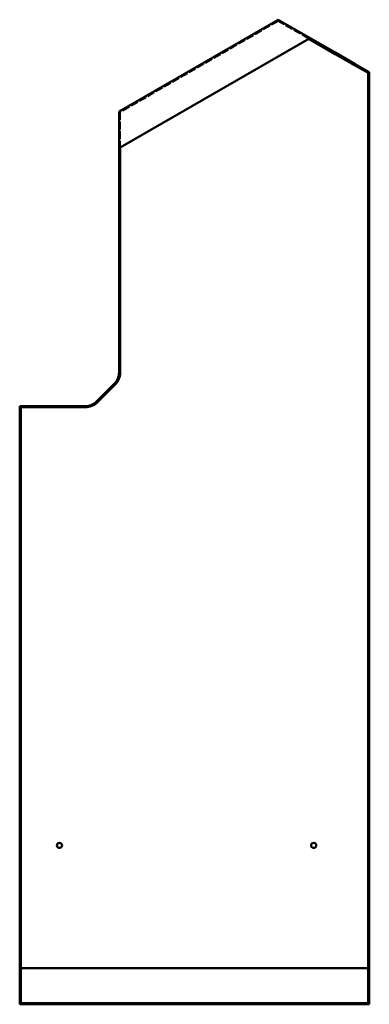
# Paper-space layout 'Layout1' of a CAD drawing. Extents: x -457 to 841, y -27 to 594.
# Tile 1 of 3: x -457 to -237, y -27 to 593. Entities that reach past the tile are written whole.
import ezdxf

# ---------------------------------------------------------------- set-up
doc = ezdxf.new("R2010")
doc.units = 0
doc.header["$LTSCALE"] = 0.4
doc.linetypes.add('ACAD_ISO02W100', pattern=[15, 12, -3])

psp = doc.layouts.get("Layout1")

# ---------------------------------------------------------------- linework, layer by layer
at = {"linetype": 'Continuous', "lineweight": 50}
for p, q in [((-394.3411, 534.7063), (-294.2306, 592.5051)), ((-294.2306, 592.5051), (-257.9295, 571.5466)), ((-393.5983, 512.0411), (-274.9806, 580.5251)), ((-258.3045, 570.8971), (-274.9806, 580.5251)), ((-258.3045, 570.8971), (-257.9295, 571.5466)), ((-246.1107, 563.857), (-258.3045, 570.8971)), ((-257.9295, 571.5466), (-245.7357, 564.5065)), ((-245.7357, 564.5065), (-246.1107, 563.857)), ((-245.7357, 564.5065), (-236.8936, 559.4016)), ((-237.6436, 558.9686), (-246.1107, 563.857)), ((-237.6436, 496.8216), (-237.6436, 558.9686)), ((-236.8936, 559.4016), (-236.8936, 496.8216)), ((-394.3532, 496.8216), (-394.3411, 534.7063)), ((-393.5983, 512.0411), (-393.6032, 496.8216)), ((-394.3936, 370.5348), (-394.3532, 496.8216)), ((-393.6032, 496.8216), (-394.3532, 496.8216)), ((-393.6032, 496.8216), (-393.6436, 370.5314)), ((-237.6436, -26.4284), (-237.6436, 496.8216)), ((-236.8936, 496.8216), (-237.6436, 496.8216)), ((-236.8936, 496.8216), (-236.8936, -27.1784)), ((-408.5358, 352.2505), (-397.3226, 363.4638)), ((-396.7922, 362.9334), (-408.0055, 351.7202)), ((-456.8936, -27.1784), (-456.8936, 349.3216)), ((-456.8936, 349.3216), (-415.6068, 349.3216)), ((-415.6068, 348.5716), (-456.1436, 348.5716)), ((-456.1436, 348.5716), (-456.1436, -26.4284)), ((-456.1436, -4.3677), (-237.6436, -4.3677)), ((-236.8936, -27.1784), (-456.8936, -27.1784)), ((-456.1436, -26.4284), (-237.6436, -26.4284))]:
    psp.add_line(p, q, dxfattribs=at).dxf.unprotected_set("ltscale", 0)
at = {"linetype": 'ACAD_ISO02W100', "lineweight": 35}
for p, q in [((-294.2306, 591.6391), (-393.5912, 534.2732)), ((-274.9806, 580.5251), (-294.2306, 591.6391)), ((-393.5912, 534.2732), (-393.5983, 512.0411)), ((-393.6011, 503.4464), (-394.3511, 503.4466)), ((-236.8936, 503.3962), (-237.6436, 503.3965)), ((-393.6021, 500.1964), (-394.3521, 500.1966)), ((-236.8936, 500.1462), (-237.6436, 500.1465)), ((-236.8936, -4.6784), (-456.8936, -4.6784))]:
    psp.add_line(p, q, dxfattribs=at)
at = {"linetype": 'Continuous', "lineweight": 50}
for centre in [(-431.8936, 72.8216), (-271.8936, 72.8216)]:
    psp.add_circle(centre, 1.625, dxfattribs=at).dxf.unprotected_set("ltscale", 0)
for centre, radius, start, end in [((-404.3936, 370.5348), 10, 315, 0), ((-404.3936, 370.5348), 10.75, 315, 359.9816584), ((-415.6068, 359.3216), 10, 270, 315), ((-415.6068, 359.3216), 10.75, 270, 315)]:
    psp.add_arc(centre, radius, start, end, dxfattribs=at).dxf.unprotected_set("ltscale", 0)

doc.saveas('drawing.dxf')
